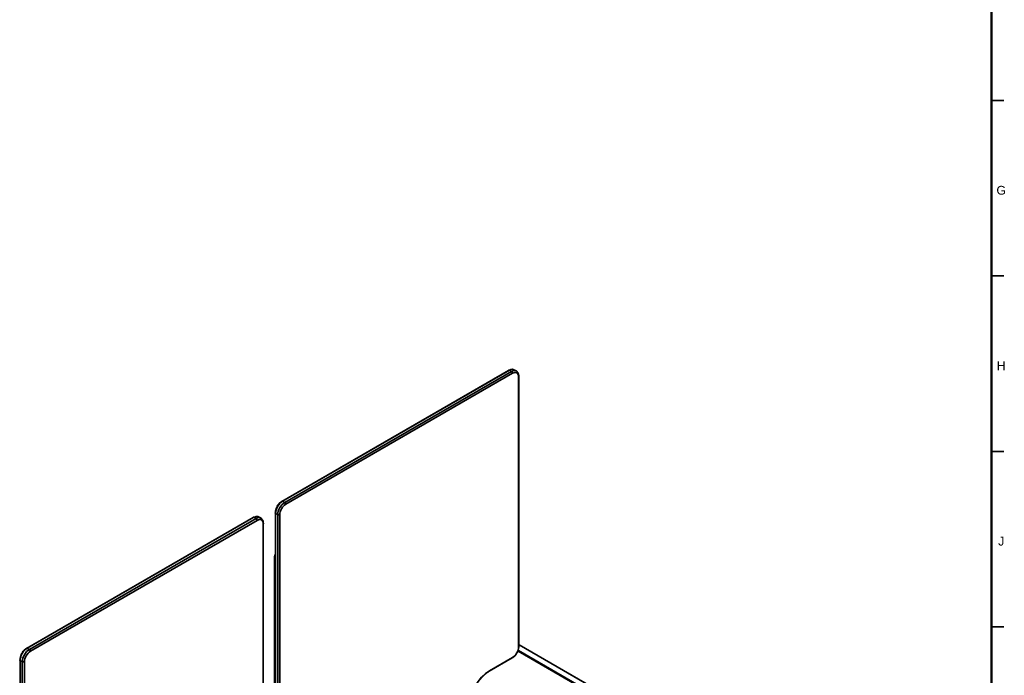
# Model space of a CAD drawing. Header units: millimetres. Extents: x 4 to 1188, y 1 to 840.
# Tile 209 of 210: x 907 to 1188, y 357 to 543. Entities that reach past the tile are written whole.
import ezdxf

# ---------------------------------------------------------------- set-up
doc = ezdxf.new("R2010")
doc.units = ezdxf.units.MM
doc.layers.add('1', color=7, linetype='Continuous')
doc.layers.add('256', color=7, linetype='Continuous')
doc.styles.add('Arial Unicode MS', font='Arial Unicode MS')

msp = doc.modelspace()

# ---------------------------------------------------------------- linework, layer by layer
at = {"layer": '1', "color": 154, "linetype": 'Continuous', "lineweight": 13}
for p, q in [((1046.4429, 443.6267), (981.8537, 406.3361)), ((1048.6918, 443.3971), (1048.0857, 443.747)), ((1049.4091, 364.9073), (1049.4091, 441.9142)), ((973.6868, 401.72), (909.0976, 364.4294)), ((975.9357, 401.4903), (975.3296, 401.8402)), ((979.9222, 402.9906), (979.9222, 215.7796)), ((976.653, 230.2363), (976.653, 400.0074)), ((979.6988, 390.051), (979.6988, 389.8177)), ((979.6273, 389.8177), (979.6273, 275.3916)), ((979.8224, 388.7754), (979.8224, 388.604)), ((979.9222, 388.8179), (979.8282, 388.8078)), ((979.9222, 388.6354), (979.8948, 388.6318)), ((979.9113, 388.3559), (979.9113, 388.5274)), ((979.9222, 388.3573), (979.9113, 388.3559)), ((1125.9294, 321.3218), (1049.4098, 365.5004)), ((1124.2001, 320.327), (1049.1475, 363.6586)), ((1124.295, 320.4739), (1049.2087, 363.825)), ((907.1661, 361.0839), (907.1661, 284.077)), ((1040.9368, 357.7855), (1047.4775, 361.5618))]:
    msp.add_line(p, q, dxfattribs=at)
at = {"layer": '1', "color": 154, "linetype": 'Continuous', "lineweight": 35}
for p, q in [((1046.6572, 443.6055), (982.068, 406.3149)), ((982.6741, 405.965), (1047.2633, 443.2556)), ((1047.2633, 443.2556), (1046.6572, 443.6055)), ((1047.5663, 442.7307), (982.9771, 405.4401)), ((1049.2836, 364.7324), (1049.2836, 441.7392)), ((982.068, 406.3149), (982.6741, 405.965)), ((973.901, 401.6987), (909.3119, 364.4082)), ((909.918, 364.0582), (974.5071, 401.3488)), ((974.5071, 401.3488), (973.901, 401.6987)), ((980.0477, 402.8156), (980.0477, 215.6046)), ((980.6538, 402.4657), (980.0477, 402.8156)), ((980.6538, 215.2547), (980.6538, 402.4657)), ((981.2599, 402.4657), (981.2599, 215.2547)), ((974.8102, 400.8239), (910.221, 363.5333)), ((976.5274, 230.5791), (976.5274, 399.8325)), ((979.9222, 388.8036), (979.8365, 388.7943)), ((979.8635, 388.8116), (979.8635, 388.9383)), ((979.9222, 388.5288), (979.9113, 388.5274)), ((1125.7294, 321.302), (1049.4101, 365.365)), ((909.3119, 364.4082), (909.918, 364.0582)), ((1124.093, 320.3164), (1049.1256, 363.5988)), ((907.8977, 360.559), (907.2916, 360.9089)), ((907.2916, 360.9089), (907.2916, 283.9021)), ((907.8977, 283.5521), (907.8977, 360.559)), ((908.5038, 360.559), (908.5038, 283.5521)), ((1041.0256, 357.9817), (1047.5663, 361.758))]:
    msp.add_line(p, q, dxfattribs=at)
for centre, major_axis, start_param, end_param in [((1046.6572, 443.2556), (0.2143, -0.3712), 2.35619449, 3.14159265), ((1046.6572, 441.2726), (1.4286, 2.4744), 0, 0.78539816), ((1047.2633, 440.9227), (-1.4286, -2.4744), 3.15271095, 3.92699082), ((1047.2633, 442.9056), (-0.2143, 0.3712), 3.92699082, 5.49778714), ((1047.5663, 440.7477), (1.2143, 2.1032), 5.49778714, 7.06858347), ((1048.9805, 441.9142), (0.4286, 0), 5.49778714, 6.2830135), ((982.068, 403.9821), (1.4286, 2.4744), 0.78539816, 2.35619449), ((982.6741, 403.6321), (-1.4286, -2.4744), 3.92699082, 5.49778714), ((982.9771, 403.4572), (1.2143, 2.1032), 0.78539816, 2.35619449), ((982.068, 405.965), (0.2143, -0.3712), 2.35619449, 3.141789), ((982.6741, 405.6151), (-0.2143, 0.3712), 3.92699082, 5.49778714), ((973.901, 401.3488), (0.2143, -0.3712), 2.35619449, 3.14159265), ((973.901, 399.3659), (1.4286, 2.4744), 0, 0.78539816), ((974.5071, 399.016), (-1.4286, -2.4744), 3.15271095, 3.92699082), ((974.5071, 400.9989), (-0.2143, 0.3712), 3.92699082, 5.49778714), ((974.8102, 398.841), (1.2143, 2.1032), 5.49778714, 7.06858347), ((980.3508, 402.9906), (0.4286, 0), 3.1413963, 3.92699082), ((980.9568, 402.6407), (-0.4286, 0), 0.78539816, 2.35619449), ((976.2244, 400.0074), (0.4286, 0), 5.49778714, 6.2830135), ((1047.5663, 363.7409), (1.2143, 2.1032), 3.92699082, 5.49778714), ((1048.9805, 364.9073), (0.4286, 0), 5.49778714, 6.28318531), ((909.3119, 362.0753), (1.4286, 2.4744), 0.78539816, 2.35619449), ((909.918, 361.7254), (-1.4286, -2.4744), 3.92699082, 5.49778714), ((910.221, 361.5504), (1.2143, 2.1032), 0.78539816, 2.35619449), ((909.3119, 364.0582), (0.2143, -0.3712), 2.35619449, 3.141789), ((909.918, 363.7083), (-0.2143, 0.3712), 3.92699082, 5.49778714), ((907.5946, 361.0839), (0.4286, 0), 3.1413963, 3.92699082), ((908.2007, 360.7339), (-0.4286, 0), 0.78539816, 2.35619449), ((1047.2633, 361.9329), (0.2143, -0.3712), 0, 0.78539816), ((1041.0256, 351.2164), (-4.1429, -7.1756), 3.92699082, 5.49778714), ((1040.7225, 358.1567), (0.2143, -0.3712), 6.28060822, 7.06858347)]:
    msp.add_ellipse(centre, major_axis=major_axis, ratio=0.57735027, start_param=start_param, end_param=end_param, dxfattribs=at)
at = {"layer": '1', "color": 154, "linetype": 'Continuous', "lineweight": 13}
for centre, major_axis, start_param, end_param in [((991.0559, 389.8177), (11.4286, 0), 2.94645404, 3.30936019), ((991.0559, 390.051), (11.3571, 0), 2.94288949, 3.31211303), ((991.0559, 389.8177), (11.3571, 0), 3.14157119, 3.2975054), ((991.0559, 390.051), (11.4286, 0), 3.3332226, 3.35836975), ((980.0043, 388.9523), (-0.1429, 0), 0.17052037, 0.95874992)]:
    msp.add_ellipse(centre, major_axis=major_axis, ratio=0.57735027, start_param=start_param, end_param=end_param, dxfattribs=at)
for points, knots in [([(1048.0924, 443.7163), (1048.0453, 443.7558), (1047.8675, 443.8795), (1047.4793, 443.9393), (1046.9694, 443.8794), (1046.6249, 443.7332), (1046.4429, 443.6267)], [0, 0, 0, 0, 0.10915515, 0.39433873, 0.67938869, 1, 1, 1, 1]), ([(1049.4091, 441.9142), (1049.4094, 442.0271), (1049.3889, 442.3427), (1049.2626, 442.7908), (1049.0014, 443.187), (1048.7748, 443.3379), (1048.6627, 443.3907)], [0, 0, 0, 0, 0.17382716, 0.50296608, 0.78236749, 1, 1, 1, 1]), ([(981.8537, 406.3361), (981.757, 406.28), (981.4861, 406.1017), (981.0591, 405.7151), (980.618, 405.1518), (980.2647, 404.5163), (980.0214, 403.8476), (979.9321, 403.3348), (979.9222, 403.0571), (979.9222, 402.9906)], [0, 0, 0, 0, 0.09175086, 0.26252746, 0.43277983, 0.60272753, 0.77324722, 0.94519843, 1, 1, 1, 1]), ([(975.3363, 401.8096), (975.2892, 401.8491), (975.1114, 401.9728), (974.7232, 402.0326), (974.2132, 401.9727), (973.8687, 401.8264), (973.6868, 401.72)], [0, 0, 0, 0, 0.10915515, 0.39433873, 0.67938869, 1, 1, 1, 1]), ([(976.653, 400.0074), (976.6533, 400.1203), (976.6328, 400.436), (976.5065, 400.8841), (976.2453, 401.2803), (976.0187, 401.4312), (975.9066, 401.4839)], [0, 0, 0, 0, 0.17382716, 0.50296608, 0.78236749, 1, 1, 1, 1]), ([(979.7985, 388.6494), (979.7979, 388.6558), (979.7973, 388.6622), (979.7962, 388.6716), (979.7957, 388.6748), (979.7949, 388.6809), (979.794, 388.6869), (979.793, 388.6925), (979.792, 388.698), (979.7915, 388.7006), (979.7905, 388.7054), (979.7899, 388.7078), (979.7889, 388.7121), (979.7883, 388.7141), (979.7878, 388.7159)], [0, 0, 0, 0, 0.25, 0.25, 0.375, 0.375, 0.5, 0.625, 0.625, 0.75, 0.75, 0.875, 0.875, 1, 1, 1, 1]), ([(979.8224, 388.604), (979.822, 388.5992), (979.8215, 388.5947), (979.8207, 388.5888), (979.8204, 388.5869), (979.8197, 388.5835), (979.8194, 388.5819), (979.8188, 388.5799), (979.8186, 388.5793), (979.8181, 388.5781), (979.8179, 388.5776), (979.8172, 388.5763), (979.8167, 388.5758), (979.8159, 388.5754), (979.8156, 388.5754), (979.815, 388.5755), (979.8141, 388.576), (979.8131, 388.5773), (979.8121, 388.5791), (979.8118, 388.5798), (979.8111, 388.5814), (979.8108, 388.5823), (979.8101, 388.5842), (979.8098, 388.5852), (979.8091, 388.5873), (979.8087, 388.5885), (979.8077, 388.592), (979.807, 388.5945), (979.806, 388.5985), (979.8057, 388.5999), (979.805, 388.6028), (979.8047, 388.6043), (979.8038, 388.609), (979.8031, 388.6123), (979.8023, 388.6174), (979.802, 388.6192), (979.8014, 388.6228), (979.8012, 388.6247), (979.8004, 388.6303), (979.8, 388.634), (979.7993, 388.6398), (979.7992, 388.6417), (979.7988, 388.6456), (979.7986, 388.6475), (979.7985, 388.6494)], [0, 0, 0, 0, 0.125, 0.125, 0.1875, 0.1875, 0.25, 0.25, 0.28125, 0.28125, 0.3125, 0.3125, 0.375, 0.375, 0.40625, 0.40625, 0.4375, 0.5, 0.5, 0.53125, 0.53125, 0.5625, 0.5625, 0.59375, 0.59375, 0.625, 0.625, 0.6875, 0.6875, 0.71875, 0.71875, 0.75, 0.75, 0.8125, 0.8125, 0.84375, 0.84375, 0.875, 0.875, 0.9375, 0.9375, 0.96875, 0.96875, 1, 1, 1, 1]), ([(979.8365, 388.7943), (979.8356, 388.7972), (979.8346, 388.7995), (979.8333, 388.8025), (979.8328, 388.8033), (979.8319, 388.8049), (979.8315, 388.8055), (979.8302, 388.8071), (979.8294, 388.8077), (979.8282, 388.8078), (979.8278, 388.8077), (979.8271, 388.8073), (979.8268, 388.807), (979.8258, 388.8057), (979.8252, 388.8044), (979.8246, 388.8021), (979.8245, 388.8016), (979.8242, 388.8006), (979.8239, 388.799), (979.8234, 388.796), (979.8231, 388.7931), (979.8228, 388.7901), (979.8227, 388.7884), (979.8224, 388.7833), (979.8224, 388.7795), (979.8224, 388.7754)], [0, 0, 0, 0, 0.125, 0.125, 0.1875, 0.1875, 0.25, 0.25, 0.375, 0.375, 0.4375, 0.4375, 0.5, 0.5, 0.625, 0.625, 0.65625, 0.65625, 0.6875, 0.75, 0.8125, 0.8125, 0.875, 0.875, 1, 1, 1, 1]), ([(979.9113, 388.5274), (979.9113, 388.5314), (979.9112, 388.5357), (979.9109, 388.5425), (979.9108, 388.5448), (979.9105, 388.5495), (979.9103, 388.5519), (979.9096, 388.5591), (979.9091, 388.5639), (979.9082, 388.5713), (979.9079, 388.5738), (979.9072, 388.5787), (979.9068, 388.5811), (979.9057, 388.5884), (979.9048, 388.5931), (979.9037, 388.5988), (979.9035, 388.5999), (979.903, 388.6022), (979.9023, 388.6055), (979.9011, 388.6108), (979.9001, 388.6148), (979.8991, 388.6186), (979.8985, 388.6205), (979.8969, 388.6258), (979.8959, 388.629), (979.8948, 388.6318)], [0, 0, 0, 0, 0.125, 0.125, 0.1875, 0.1875, 0.25, 0.25, 0.375, 0.375, 0.4375, 0.4375, 0.5, 0.5, 0.625, 0.625, 0.65625, 0.65625, 0.6875, 0.75, 0.8125, 0.8125, 0.875, 0.875, 1, 1, 1, 1]), ([(979.9222, 388.273), (979.922, 388.2735), (979.9219, 388.274), (979.9213, 388.276), (979.9209, 388.2776), (979.9197, 388.2824), (979.919, 388.2858), (979.9179, 388.2912), (979.9175, 388.293), (979.9169, 388.2967), (979.9159, 388.3024), (979.9151, 388.3081), (979.9141, 388.3158), (979.9137, 388.3196), (979.913, 388.3272), (979.9127, 388.3309), (979.9122, 388.3382), (979.912, 388.3419), (979.9116, 388.349), (979.9114, 388.3525), (979.9113, 388.3559)], [0, 0, 0, 0, 0.02047213, 0.02047213, 0.08577399, 0.08577399, 0.21637771, 0.21637771, 0.28167956, 0.28167956, 0.34698142, 0.47758514, 0.47758514, 0.60818885, 0.60818885, 0.73879257, 0.73879257, 0.86939628, 0.86939628, 1, 1, 1, 1]), ([(1047.4775, 361.5618), (1047.5743, 361.6179), (1047.8452, 361.7962), (1048.2722, 362.1829), (1048.7133, 362.7461), (1049.0666, 363.3816), (1049.3098, 364.0504), (1049.3992, 364.5632), (1049.409, 364.8408), (1049.4091, 364.9073)], [0, 0, 0, 0, 0.09175086, 0.26252746, 0.43277983, 0.60272753, 0.77324722, 0.94519843, 1, 1, 1, 1]), ([(909.0976, 364.4294), (909.0009, 364.3733), (908.73, 364.1949), (908.303, 363.8083), (907.8619, 363.245), (907.5086, 362.6096), (907.2653, 361.9408), (907.176, 361.428), (907.1661, 361.1504), (907.1661, 361.0839)], [0, 0, 0, 0, 0.09175086, 0.26252746, 0.43277983, 0.60272753, 0.77324722, 0.94519843, 1, 1, 1, 1]), ([(1036.9916, 353.6244), (1037.0245, 353.6863), (1037.2482, 354.097), (1037.7434, 354.8096), (1038.4681, 355.726), (1039.2519, 356.5366), (1040.0822, 357.2412), (1040.6454, 357.6171), (1040.9368, 357.7855)], [0, 0, 0, 0, 0.03378588, 0.22556196, 0.41721143, 0.60858865, 0.79956528, 1, 1, 1, 1])]:
    msp.add_open_spline(points, degree=3, knots=knots, dxfattribs=at)
at = {"layer": '1', "color": 154, "linetype": 'Continuous', "lineweight": 35}
for points in [[(979.7878, 388.7159), (979.7993, 388.7171), (979.8108, 388.7183), (979.8224, 388.7194)], [(979.8224, 388.6518), (979.8144, 388.651), (979.8064, 388.6502), (979.7985, 388.6494)]]:
    msp.add_open_spline(points, degree=3, dxfattribs=at)
at = {"layer": '256', "color": 18, "linetype": 'Continuous', "lineweight": 50}
msp.add_line((1184, 836), (1184, 5), dxfattribs=at)
at = {"layer": '256', "color": 18, "linetype": 'Continuous', "lineweight": 35}
for p, q in [((1184, 520.5), (1187.5, 520.5)), ((1184, 470.5), (1187.5, 470.5)), ((1184, 420.5), (1187.5, 420.5)), ((1184, 370.5), (1187.5, 370.5))]:
    msp.add_line(p, q, dxfattribs=at)

# ---------------------------------------------------------------- texts
at = {"layer": '256', "color": 18, "linetype": 'Continuous', "lineweight": 13, "char_height": 2.5, "attachment_point": 7, "line_spacing_factor": 1.047437, "style": 'Arial Unicode MS'}
for s, insert in [('\\fArial Unicode MS|b0|i0;\\W1.0000;G', (1185.3992, 493.6011)), ('\\fArial Unicode MS|b0|i0;\\W1.0000;H', (1185.4964, 443.6224)), ('\\fArial Unicode MS|b0|i0;\\W1.0000;J', (1185.8844, 393.6224))]:
    msp.add_mtext(s, dxfattribs=dict(at, insert=insert))

doc.saveas('drawing.dxf')
